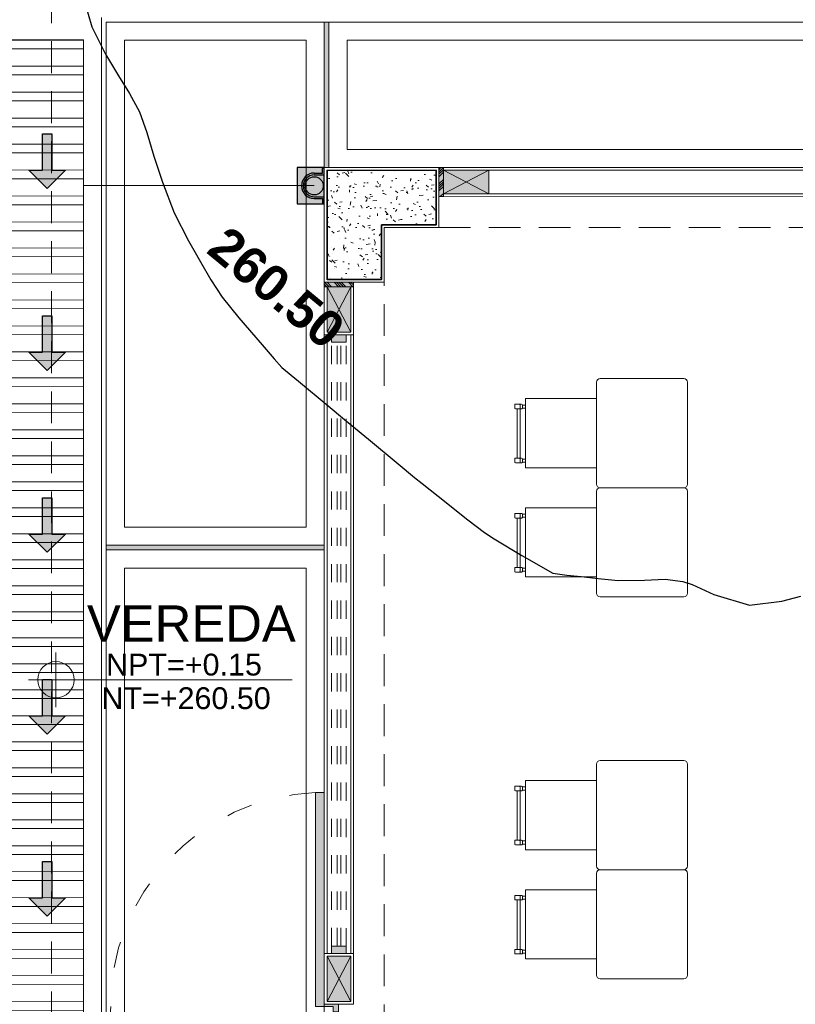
# Model space of a CAD drawing. Header units: millimetres. Extents: x -8931983 to 9630244, y 4 to 18563053.
# Tile 206 of 256: x 349133.6 to 349137.87, y 9281982.6 to 9281988.02. Entities that reach past the tile are written whole.
import ezdxf

# ---------------------------------------------------------------- set-up
doc = ezdxf.new("R2010")
doc.units = ezdxf.units.MM
for name, pattern in [('01 nivel$0$HIDDEN2', [0.1875, 0.125, -0.0625]), ('ACAD_ISO03W100', [30, 12, -18]), ('CONTINUA', [0]), ('DASHED2', [0.375, 0.25, -0.125]), ('HIDDEN', [9.524999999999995, 6.349999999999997, -3.174999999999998])]:
    doc.linetypes.add(name, pattern=pattern)
for name, color, linetype, lineweight in [('.', 7, 'Continuous', 0), ('0_ CUNETAS', 151, 'Continuous', 5), ('0_MUROS 2 BAJOS', 150, 'Continuous', 9), ('0_PROYECCIONES 1', 1, 'DASHED2', 0), ('0_VANOS', 30, 'Continuous', 9), ('COLUMNAS', 3, 'Continuous', 35), ('COLUMNETAS TOP', 253, 'Continuous', 0), ('CUNETAS', 5, 'Continuous', 0), ('G-ANNO-DIMS', 7, 'Continuous', 5), ('JUNTAS DE DILATACIÓN', 160, 'CONTINUA', 9), ('LPUERTAS', 7, 'Continuous', 5), ('MURO', 133, 'Continuous', 15), ('PUERTAS-1.5', 1, 'Continuous', 9), ('TARRAJEO', 32, 'Continuous', 0), ('TEXTO AMBIENTES', 7, 'Continuous', 30), ('vereda', 254, 'Continuous', 5)]:
    doc.layers.add(name, color=color, linetype=linetype, lineweight=lineweight)
for name, color, linetype, lineweight, true_color in [('0_COLUMNA ACHURADO', 250, 'Continuous', 0, 0x363636), ('0_TEXTURA PISOS', 252, 'Continuous', 0, 0x8c8c8c), ('P_MOBILIARIO', 251, 'Continuous', 5, 0x6b6b6b), ('tuberia des. fluvial ftt', 169, 'Continuous', 0, 0x232d53)]:
    doc.layers.add(name, color=color, linetype=linetype, lineweight=lineweight, true_color=true_color)
doc.layers.add('C-TOPO', color=7, linetype='Continuous')
doc.layers.add('C-TOPO-TEXT', color=7, linetype='Continuous')
doc.styles.add('Arial_1', font='arial.ttf', dxfattribs={"height": 0.15})
doc.styles.get("Standard").update_dxf_attribs({"font": 'arial.ttf'})

# ---------------------------------------------------------------- blocks, each defined once
blk = doc.blocks.new('topooooo')
at = {"layer": 'C-TOPO', "color": 252, "linetype": 'Continuous', "lineweight": 25, "true_color": 0x939598, "elevation": 2.117999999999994, "flags": 128}
blk.add_lwpolyline([(-132.6471065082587, -162.9025490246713), (-132.5279999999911, -162.9833262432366), (-132.3742694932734, -163.0513416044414), (-132.2437738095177, -163.098226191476), (-132.1347975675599, -163.1355965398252), (-132.0279999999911, -163.1772075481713), (-131.9243706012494, -163.2401195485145), (-131.8122261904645, -163.3140000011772), (-131.6842830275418, -163.3949195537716), (-131.5279999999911, -163.4833262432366), (-131.3683487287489, -163.5524146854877), (-131.2437738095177, -163.598226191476), (-131.1366358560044, -163.6384627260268), (-131.0279999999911, -163.6734961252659), (-130.8858984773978, -163.7013391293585), (-130.6913404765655, -163.734797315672), (-130.5904999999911, -163.7515000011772), (-130.5279999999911, -163.761000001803), (-130.4105885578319, -163.7611779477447), (-130.1973760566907, -163.7610889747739), (-130.0810000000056, -163.761000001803), (-130.0279999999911, -163.761000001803), (-129.9112788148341, -163.761000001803), (-129.6977211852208, -163.761000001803), (-129.5810000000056, -163.761000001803), (-129.5279999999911, -163.761000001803), (-129.4143729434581, -163.7583599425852), (-129.2062372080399, -163.7534217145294), (-129.0914765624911, -163.7505234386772), (-129.0279999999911, -163.7419379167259), (-128.8526789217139, -163.7165466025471), (-128.658975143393, -163.6830248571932), (-128.5925602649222, -163.6421820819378), (-128.5279999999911, -163.59653968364), (-128.4488525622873, -163.5464733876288), (-128.3571746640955, -163.4848253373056), (-128.2466719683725, -163.3896554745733), (-128.1617448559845, -163.3140000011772), (-128.0794240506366, -163.2625759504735), (-128.0279999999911, -163.2419379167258), (-127.9017345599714, -163.2074618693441), (-127.7131549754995, -163.1288450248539), (-127.5897927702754, -162.998423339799), (-127.5279999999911, -162.9100854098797)], dxfattribs=at)
at = {"layer": 'C-TOPO-TEXT', "color": 252, "linetype": 'Continuous', "lineweight": -3, "true_color": 0x939598, "insert": (-130.8308649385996, -163.441891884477, 2.117999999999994), "char_height": 0.2, "attachment_point": 5, "line_spacing_factor": 0.5}
blk.add_mtext('{\\fArial|b1|i0|c0|p34;260.50}', dxfattribs=at)
blk = doc.blocks.new('*U3844')
at = {"layer": '.', "lineweight": 30}
h = blk.add_hatch(color=1, dxfattribs=at)
h.dxf.hatch_style = 1
h.paths.add_polyline_path([(-0.0249999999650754, -0.0500000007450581), (-0.0999999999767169, -0.0500000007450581), (0, -0.150000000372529), (0.1000000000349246, -0.0500000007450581), (0.0250000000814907, -0.0500000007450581), (0.0250000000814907, 0.1499999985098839), (-0.0249999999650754, 0.1499999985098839)])
at = {"layer": '0_ CUNETAS', "color": 1, "lineweight": 30}
blk.add_lwpolyline([(-0.099999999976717, -0.0500000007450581), (-0.0249999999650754, -0.0500000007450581), (-0.0249999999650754, 0.1499999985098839), (0.0250000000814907, 0.1499999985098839), (0.0250000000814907, -0.0500000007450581), (0.1000000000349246, -0.0500000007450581), (0, -0.150000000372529)], close=True, dxfattribs=at)
blk = doc.blocks.new('*U3817')
at = {"layer": '0_ CUNETAS', "color": 0, "linetype": 'ByBlock', "lineweight": -2, "transparency": 16777216}
for p in [(3.6e-15, 58), (3.5e-15, 57), (3.4e-15, 56), (3.4e-15, 55), (3.3e-15, 54)]:
    blk.add_blockref('*U3844', p, dxfattribs=at)
blk = doc.blocks.new('red drenaje')
at = {"layer": '0_ CUNETAS', "lineweight": 0}
h = blk.add_hatch(dxfattribs=at)
h.set_pattern_fill('ANSI32', color=256, scale=0.015, angle=135)
h.set_pattern_definition([(180, (7.400000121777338, 110.9101056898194), (0, -0.142875), []), (180, (7.352375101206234, 110.9577307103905), (0, -0.142875), [])])
h.paths.add_polyline_path([(-17.48002956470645, 13.09315802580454), (-17.08002956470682, 13.09315802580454), (-17.08002956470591, 69.90510566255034), (-17.48002956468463, 69.90510566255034)])
for p, q in [((-16.98002956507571, 70.0281056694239), (-16.98002956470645, 13.09315802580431)), ((-17.080029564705, 69.90510566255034), (-17.08002956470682, 13.60000024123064))]:
    blk.add_line(p, q, dxfattribs=at)
blk.add_lwpolyline([(-17.48002956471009, 69.90510566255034), (-17.08002956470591, 69.90510566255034), (-17.08002956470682, 13.09315802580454), (-17.48002956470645, 13.09315802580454), (-17.48002956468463, 69.90510566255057)], dxfattribs=at)
blk.add_blockref('*U3817', (-17.27955911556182, 11.23743466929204, 684.917766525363), dxfattribs=at)
blk = doc.blocks.new('00_PTA_ 01')
at = {"layer": 'PUERTAS-1.5', "true_color": 0xffffff}
h = blk.add_hatch(color=7, dxfattribs=at)
h.dxf.hatch_style = 1
h.paths.add_polyline_path([(1.970000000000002, 0.1050000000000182), (0.9900000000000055, 0.1049999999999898), (0.9900000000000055, 0.0649999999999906), (1.970000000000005, 0.0650000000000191)])
h = blk.add_hatch(color=7, dxfattribs=at)
h.dxf.hatch_style = 1
h.paths.add_polyline_path([(0, 0), (0.0349999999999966, 0), (0.0349999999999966, 0.0249999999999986), (0.009999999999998, 0.0250000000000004), (0.009999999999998, 0.0649999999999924), (0, 0.0649999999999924)])
h = blk.add_hatch(color=7, dxfattribs=at)
h.dxf.hatch_style = 1
h.paths.add_polyline_path([(1, 3.6e-15), (1, 0.0649999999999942), (0.9900000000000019, 0.0649999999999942), (0.9900000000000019, 0.0250000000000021), (0.9650000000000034, 0.0250000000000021), (0.9650000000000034, 3.6e-15)])
at = {"layer": 'PUERTAS-1.5'}
for points in [[(1.970000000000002, 0.1050000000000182), (0.9900000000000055, 0.1049999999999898), (0.9900000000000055, 0.0649999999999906), (1.970000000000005, 0.0650000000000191)], [(0, 0), (0.0349999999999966, 0), (0.0349999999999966, 0.0249999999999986), (0.009999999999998, 0.0250000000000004), (0.009999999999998, 0.0649999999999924), (0, 0.0649999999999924)], [(1, 3.6e-15), (1, 0.0649999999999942), (0.9900000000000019, 0.0649999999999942), (0.9900000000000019, 0.0250000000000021), (0.9650000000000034, 0.0250000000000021), (0.9650000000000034, 3.6e-15)]]:
    blk.add_lwpolyline(points, close=True, dxfattribs=at)
at = {"layer": 'PUERTAS-1.5', "linetype": 'ACAD_ISO03W100', "ltscale": 0.01}
blk.add_arc((0.9904164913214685, 0.0645919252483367), 0.9804165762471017, 2.362126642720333, 179.9761520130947, dxfattribs=at)
at = {"layer": 'PUERTAS-1.5', "linetype": 'HIDDEN', "ltscale": 0.25}
blk.add_arc((0.9900000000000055, 0.0650000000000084), 0.9799999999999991, 359.9999999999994, 1.2213e-12, dxfattribs=at)
blk = doc.blocks.new('*U1790')
at = {"linetype": 'Continuous', "true_color": 0xbebebe}
for points in [[(3032.131410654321, 1351.188780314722), (3032.131410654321, 1351.268780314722), (3032.171410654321, 1351.268780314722), (3032.171410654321, 1351.188780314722)], [(3035.491730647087, 1351.188780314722), (3035.491730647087, 1351.268780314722), (3035.531730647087, 1351.268780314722), (3035.531730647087, 1351.188780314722)]]:
    blk.add_hatch(color=9, dxfattribs=at).paths.add_polyline_path(points)
at = {"layer": '0_VANOS', "linetype": 'Continuous'}
for p, q in [((3032.131410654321, 1351.268780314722), (3032.171410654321, 1351.268780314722)), ((3032.131410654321, 1351.268780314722), (3032.131410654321, 1351.188780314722)), ((3032.171410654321, 1351.268780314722), (3032.171410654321, 1351.188780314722)), ((3035.491730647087, 1351.188780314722), (3035.491730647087, 1351.268780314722)), ((3035.491730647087, 1351.268780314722), (3035.531730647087, 1351.268780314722)), ((3035.531730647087, 1351.268780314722), (3035.531730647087, 1351.188780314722)), ((3032.171410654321, 1351.188780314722), (3032.131410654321, 1351.188780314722)), ((3035.531730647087, 1351.188780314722), (3035.491730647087, 1351.188780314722))]:
    blk.add_line(p, q, dxfattribs=at)
at = {"layer": '0_VANOS', "linetype": '01 nivel$0$HIDDEN2', "ltscale": 0.5}
for p, q in [((3032.170780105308, 1351.268780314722), (3035.491100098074, 1351.268780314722)), ((3032.171410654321, 1351.238780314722), (3035.491730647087, 1351.238780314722)), ((3032.171410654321, 1351.218780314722), (3035.491730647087, 1351.218780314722)), ((3032.171410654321, 1351.188780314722), (3035.491730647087, 1351.188780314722))]:
    blk.add_line(p, q, dxfattribs=at)
at = {"layer": '0_VANOS', "linetype": '01 nivel$0$HIDDEN2'}
blk.add_line((3035.491730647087, 1351.268780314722), (3035.531730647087, 1351.268780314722), dxfattribs=at)
blk = doc.blocks.new('montante')
at = {"linetype": 'Continuous', "true_color": 0xffffff}
blk.add_hatch(color=7, dxfattribs=at).paths.add_polyline_path([(-0.0945478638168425, 0.0999999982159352), (-0.0945478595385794, -0.1000000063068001), (0.0554521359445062, -0.1000000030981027), (0.0554521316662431, 0.1000000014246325)])
at = {"layer": '0_MUROS 2 BAJOS', "lineweight": 30}
blk.add_lwpolyline([(-0.0945478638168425, 0.0999999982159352), (-0.0945478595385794, -0.1000000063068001), (0.0554521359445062, -0.1000000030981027), (0.0554521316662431, 0.1000000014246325)], close=True, dxfattribs=at)
at = {"layer": 'tuberia des. fluvial ftt', "color": 6, "lineweight": 30}
for p, q in [((-1.5133992e-09, 0.0700000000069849), (0.045457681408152, 0.0700000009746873)), ((-1.3096724e-09, 0.0600000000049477), (0.0554576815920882, 0.0600000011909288)), ((0.045457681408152, 0.0700000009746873), (0.045457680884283, 0.0949999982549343)), ((1.2805685e-09, -0.0599999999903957), (0.0554576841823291, -0.0599999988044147)), ((1.4842954e-09, -0.069999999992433), (0.0454576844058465, -0.0699999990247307)), ((0.0454576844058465, -0.0699999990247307), (0.0454576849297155, -0.0950000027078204))]:
    blk.add_line(p, q, dxfattribs=at)
at = {"layer": 'tuberia des. fluvial ftt', "color": 4, "lineweight": 30}
blk.add_circle((0, 0), 0.05, dxfattribs=at)
at = {"layer": 'tuberia des. fluvial ftt', "color": 6, "lineweight": 30}
for centre, radius, start, end in [((0, 7.276e-12), 0.0699999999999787, 90.00000122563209, 270.0000012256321), ((0, 7.276e-12), 0.06, 90.00000122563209, 270.0000012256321), ((0.0504576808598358, 0.0949999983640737), 0.0049999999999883, 1.2256320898e-06, 180.0000012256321), ((0.0504576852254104, -0.095000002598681), 0.0049999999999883, 180.0000012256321, 1.2256320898e-06)]:
    blk.add_arc(centre, radius, start, end, dxfattribs=at)
blk = doc.blocks.new('escritosiosssss')
at = {"layer": 'P_MOBILIARIO'}
for p, q in [((-0.0199287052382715, 0.6016872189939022), (-0.0198637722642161, 0.0376715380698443)), ((0.4600001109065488, 0.619997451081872), (1.10885594e-07, 0.6200000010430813)), ((0.4799287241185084, 0.6016844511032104), (0.479857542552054, 0.0376687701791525)), ((-0.4368174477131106, 0.4535447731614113), (-0.4657584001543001, 0.4535449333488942)), ((-0.4657582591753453, 0.4789893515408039), (-0.431832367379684, 0.4789891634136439)), ((-0.4572769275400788, 0.4535448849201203), (-0.4572784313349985, 0.1821377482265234)), ((-0.440313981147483, 0.4535447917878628), (-0.4403154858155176, 0.1821376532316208)), ((-0.4403138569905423, 0.4760206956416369), (-0.440313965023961, 0.4565133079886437)), ((-0.4318325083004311, 0.4535447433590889), (-0.4365450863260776, 0.4535447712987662)), ((-0.4275916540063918, 0.4747484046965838), (-0.4275917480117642, 0.4577854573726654)), ((-0.4275917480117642, 0.4577854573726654), (-0.4106288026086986, 0.457785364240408)), ((-0.4275916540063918, 0.4747484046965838), (-0.4106287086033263, 0.4747483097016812)), ((-0.4657599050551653, 0.1821377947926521), (-0.4318340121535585, 0.182137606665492)), ((-0.4403155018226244, 0.1791691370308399), (-0.4403156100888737, 0.1596617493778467)), ((-0.4275932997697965, 0.1778968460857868), (-0.4275933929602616, 0.1609339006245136)), ((-0.4275932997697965, 0.1778968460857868), (-0.4106303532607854, 0.1778967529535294)), ((-0.4318341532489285, 0.1566931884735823), (-0.4657600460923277, 0.1566933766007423)), ((-0.4275933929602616, 0.1609339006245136), (-0.4106304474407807, 0.160933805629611)), ((-0.0199287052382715, 0.0016872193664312), (-0.0198637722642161, -0.5623284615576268)), ((0.4600001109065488, 0.019997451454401), (1.10885594e-07, 0.0199999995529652)), ((0.4600001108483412, 0.019997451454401), (1.10885594e-07, 0.0199999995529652)), ((0.4799287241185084, 0.0016844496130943), (0.479857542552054, -0.5623312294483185)), ((-0.4368174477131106, -0.1464552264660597), (-0.4657584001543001, -0.1464550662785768)), ((-0.4657582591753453, -0.1210106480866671), (-0.431832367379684, -0.1210108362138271)), ((-0.4572769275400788, -0.1464551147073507), (-0.4572784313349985, -0.4178622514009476)), ((-0.440313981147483, -0.1464552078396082), (-0.4403154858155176, -0.4178623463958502)), ((-0.4403138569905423, -0.1239793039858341), (-0.440313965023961, -0.1434866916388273)), ((-0.4318325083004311, -0.1464552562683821), (-0.4365450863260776, -0.1464552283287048)), ((-0.4275916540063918, -0.1252515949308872), (-0.4275917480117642, -0.1422145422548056)), ((-0.4275917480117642, -0.1422145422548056), (-0.4106288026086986, -0.142214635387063)), ((-0.4275916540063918, -0.1252515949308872), (-0.4106287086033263, -0.1252516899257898)), ((-0.4657599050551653, -0.4178622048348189), (-0.4318340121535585, -0.417862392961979)), ((-0.4403155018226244, -0.4208308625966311), (-0.4403156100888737, -0.4403382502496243)), ((-0.4275932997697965, -0.4221031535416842), (-0.4275933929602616, -0.4390660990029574)), ((-0.4275932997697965, -0.4221031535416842), (-0.4106303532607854, -0.4221032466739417)), ((-0.4318341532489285, -0.4433068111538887), (-0.4657600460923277, -0.4433066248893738)), ((-0.4275933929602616, -0.4390660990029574), (-0.4106304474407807, -0.43906619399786)), ((0.4600001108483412, -0.58000254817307), (1.10885594e-07, -0.5800000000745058))]:
    blk.add_line(p, q, dxfattribs=at)
for points in [[(-0.0199998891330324, 0.5099987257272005), (-0.4106295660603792, 0.5099983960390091), (-0.4106295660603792, 0.1299983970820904), (-0.0199998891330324, 0.1299987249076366)], [(-0.0199998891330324, -0.0900012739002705), (-0.4106295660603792, -0.0900016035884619), (-0.4106295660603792, -0.4700016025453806), (-0.0199998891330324, -0.4700012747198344)]]:
    blk.add_lwpolyline(points, close=True, dxfattribs=at)
for points in [[(-0.469999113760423, 0.4577856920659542), (-0.4699990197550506, 0.4747486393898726)], [(-0.4700007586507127, 0.1609341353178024), (-0.470000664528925, 0.1778970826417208)], [(-0.469999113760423, -0.1422143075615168), (-0.4699990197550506, -0.1252513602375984)], [(-0.4700007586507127, -0.4390658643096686), (-0.470000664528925, -0.4221029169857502)]]:
    blk.add_lwpolyline(points, dxfattribs=at)
for centre, radius, start, end in [((0, 0.599999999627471), 0.019999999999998, 89.9996824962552, 179.9996825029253), ((0.4600000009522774, 0.5999974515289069), 0.019999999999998, 359.9996825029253, 89.9996824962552), ((-0.4657583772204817, 0.4577856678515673), 0.0042407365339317, 179.9996825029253, 269.9996824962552), ((-0.4657582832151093, 0.4747486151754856), 0.0042407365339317, 89.9996824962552, 179.9996825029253), ((-0.4432824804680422, 0.4565133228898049), 0.0029685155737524, 269.9996824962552, 359.9996825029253), ((-0.4432823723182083, 0.4760207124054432), 0.0029685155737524, 359.9996825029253, 89.9996824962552), ((-0.4318324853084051, 0.4577854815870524), 0.0042407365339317, 269.9996824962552, 359.9996825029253), ((-0.431832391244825, 0.4747484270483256), 0.0042407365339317, 359.9996825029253, 89.9996824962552), ((-0.4657599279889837, 0.1778970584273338), 0.0042407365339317, 89.9996824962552, 179.9996825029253), ((-0.4432840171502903, 0.1791691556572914), 0.0029685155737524, 359.9996825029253, 89.9996824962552), ((-0.4318340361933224, 0.1778968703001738), 0.0042407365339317, 359.9996825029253, 89.9996824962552), ((-0.4657600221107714, 0.1609341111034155), 0.0042407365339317, 179.9996825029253, 269.9996824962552), ((-0.4432841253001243, 0.1596617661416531), 0.0029685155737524, 269.9996824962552, 359.9996825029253), ((-0.4318341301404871, 0.1609339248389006), 0.0042407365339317, 269.9996824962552, 359.9996825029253), ((0, 0), 0.019999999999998, 89.9996824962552, 179.9996825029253), ((2.218293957e-07, 0.0400000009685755), 0.019999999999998, 179.9996825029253, 269.9996824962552), ((0.4600002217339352, 0.0399974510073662), 0.019999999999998, 269.9996824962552, 359.9996825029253), ((0.4600000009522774, -2.5480985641e-06), 0.019999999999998, 359.9996825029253, 89.9996824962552), ((-0.4657583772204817, -0.1422143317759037), 0.0042407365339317, 179.9996825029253, 269.9996824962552), ((-0.4657582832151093, -0.1252513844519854), 0.0042407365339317, 89.9996824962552, 179.9996825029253), ((-0.4432824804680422, -0.1434866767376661), 0.0029685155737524, 269.9996824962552, 359.9996825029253), ((-0.4432823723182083, -0.1239792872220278), 0.0029685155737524, 359.9996825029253, 89.9996824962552), ((-0.4318324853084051, -0.1422145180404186), 0.0042407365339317, 269.9996824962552, 359.9996825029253), ((-0.431832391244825, -0.1252515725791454), 0.0042407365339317, 359.9996825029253, 89.9996824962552), ((-0.4657599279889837, -0.4221029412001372), 0.0042407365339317, 89.9996824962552, 179.9996825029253), ((-0.4432840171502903, -0.4208308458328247), 0.0029685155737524, 359.9996825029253, 89.9996824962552), ((-0.4318340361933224, -0.4221031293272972), 0.0042407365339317, 359.9996825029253, 89.9996824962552), ((-0.4657600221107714, -0.4390658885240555), 0.0042407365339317, 179.9996825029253, 269.9996824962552), ((-0.4432841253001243, -0.4403382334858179), 0.0029685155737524, 269.9996824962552, 359.9996825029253), ((-0.4318341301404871, -0.4390660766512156), 0.0042407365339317, 269.9996824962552, 359.9996825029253), ((2.218293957e-07, -0.5599999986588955), 0.019999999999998, 179.9996825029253, 269.9996824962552), ((0.4600002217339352, -0.5600025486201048), 0.019999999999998, 269.9996824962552, 359.9996825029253)]:
    blk.add_arc(centre, radius, start, end, dxfattribs=at)
blk = doc.blocks.new('bloque sum pg')
at = {"layer": '.', "true_color": 0xadddf7, "transparency": 33554572}
h = blk.add_hatch(color=141, dxfattribs=at)
h.dxf.hatch_style = 1
h.paths.add_polyline_path([(-15.1999999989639, -1.499680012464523), (-15.17499999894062, -1.499680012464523), (-15.17499999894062, -1.659680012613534), (-15.1999999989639, -1.659680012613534)])
h = blk.add_hatch(color=141, dxfattribs=at)
h.dxf.hatch_style = 1
h.paths.add_polyline_path([(-15.82999999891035, -2.129680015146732), (-15.82999999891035, -2.154680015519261), (-15.66999999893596, -2.154680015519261), (-15.66999999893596, -2.129680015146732)])
at = {"layer": '0_COLUMNA ACHURADO'}
h = blk.add_hatch(dxfattribs=at)
h.set_pattern_fill('AR-CONC', color=256, scale=0.00088, angle=90.00000000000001)
h.set_pattern_definition([(140, (-1.515000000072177, -1.514999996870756), (0.0140263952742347, 0.1603225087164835), [0.016764, -0.184404]), (85.00000000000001, (-1.515000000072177, -1.514999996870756), (-0.1681300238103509, -0.0310142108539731), [0.0134112, -0.1475237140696]), (190.4514447, (-1.513831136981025, -1.501639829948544), (-0.1541036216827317, 0.1293082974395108), [0.014247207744, -0.156719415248]), (136.1842, (-1.559704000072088, -1.514999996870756), (0.0369972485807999, 0.2385495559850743), [0.025146, -0.2766059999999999]), (186.63555761, (-1.556620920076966, -1.495120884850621), (-0.2177349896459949, 0.2089156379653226), [0.0213708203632, -0.2350793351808]), (81.18415117, (-1.559704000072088, -1.514999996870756), (-0.2177349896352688, 0.2089156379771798), [0.0201167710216, -0.2212845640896]), (111, (-1.54852800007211, -1.492647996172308), (0.0899933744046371, 0.1334206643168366), [0.016764, -0.184404]), (56.00000000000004, (-1.54852800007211, -1.492647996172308), (-0.1620854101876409, 0.0543857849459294), [0.0134112, -0.1475232]), (161.451445, (-1.541028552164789, -1.481529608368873), (-0.0720920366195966, 0.1878064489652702), [0.014247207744, -0.1567191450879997]), (127.5, (-1.515000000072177, -1.514999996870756), (-0.0744084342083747, 0.0027179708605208), [0, -0.14573504, 0, -0.1497584, 0, -0.148082]), (97.49999999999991, (-1.515000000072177, -1.514999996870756), (-0.0881589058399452, 0.0588013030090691), [0, -0.08538464, 0, -0.14238224, 0, -0.0564388]), (57.50000000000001, (-1.515000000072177, -1.564844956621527), (0.0050412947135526, 0.1193197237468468), [0, -0.05588, 0, -0.1743456, 0, -0.2313432]), (47.5, (-1.515000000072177, -1.587196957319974), (-0.0223753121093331, 0.1303536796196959), [0, -0.072644, 0, -0.11578336, 0, -0.1642872])])
h.paths.add_polyline_path([(-15.21499999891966, -1.514680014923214), (-15.81499999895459, -1.515000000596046), (-15.81499999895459, -2.114680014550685), (-15.51499999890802, -2.114680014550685), (-15.51499999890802, -1.814999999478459), (-15.21499999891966, -1.814680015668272)])
at = {"layer": 'COLUMNETAS TOP', "true_color": 0xc0c0c0}
for points in [[(-15.17499999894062, -1.514680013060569), (-14.92499999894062, -1.514680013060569), (-14.92499999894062, -1.644680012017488), (-15.17499999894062, -1.644680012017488)], [(-15.81499999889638, -2.154680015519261), (-15.81499999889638, -2.404680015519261), (-15.68499999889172, -2.404680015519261), (-15.68499999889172, -2.154680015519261)], [(-15.81499990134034, -6.085000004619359), (-15.81499990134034, -5.835000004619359), (-15.68499990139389, -5.835000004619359), (-15.68499990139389, -6.085000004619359)]]:
    blk.add_hatch(color=9, dxfattribs=at).paths.add_polyline_path(points)
at = {"layer": 'JUNTAS DE DILATACIÓN'}
h = blk.add_hatch(dxfattribs=at)
h.set_pattern_fill('ANSI34', color=256, scale=0.0029, angle=0.0939636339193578)
h.set_pattern_definition([(45.09396363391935, (-5614.975869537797, -1534.641574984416), (-0.0391281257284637, 0.0389999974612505), []), (45.09396363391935, (-5614.962848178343, -1534.64155362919), (-0.0391281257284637, 0.0389999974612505), []), (45.09396363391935, (-5614.949826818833, -1534.641532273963), (-0.0391281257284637, 0.0389999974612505), []), (45.09396363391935, (-5614.936805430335, -1534.641510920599), (-0.0391281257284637, 0.0389999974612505), [])])
h.paths.add_polyline_path([(-15.1999999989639, -1.499680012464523), (-15.17499999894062, -1.499680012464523), (-15.17499999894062, -1.659680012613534), (-15.1999999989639, -1.659680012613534)])
h = blk.add_hatch(dxfattribs=at)
h.set_pattern_fill('ANSI34', color=256, scale=0.0029, angle=90.09396363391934)
h.set_pattern_definition([(135.0939636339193, (1517.31189497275, -5589.075549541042), (-0.0389999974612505, -0.0391281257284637), []), (135.0939636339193, (1517.311873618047, -5589.062528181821), (-0.0389999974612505, -0.0391281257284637), []), (135.0939636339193, (1517.311852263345, -5589.049506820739), (-0.0389999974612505, -0.0391281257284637), []), (135.0939636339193, (1517.311830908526, -5589.036485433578), (-0.0389999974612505, -0.0391281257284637), [])])
h.paths.add_polyline_path([(-15.82999999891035, -2.129680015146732), (-15.82999999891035, -2.154680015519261), (-15.66999999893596, -2.154680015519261), (-15.66999999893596, -2.129680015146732)])
at = {"layer": '0_PROYECCIONES 1', "ltscale": 0.7}
blk.add_lwpolyline([(-17.32999999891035, 0), (0, 0), (0, -32.33000000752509), (-17.32999999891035, -32.33000000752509)], close=True, dxfattribs=at)
for points, elevation in [([(-2.130000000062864, -1.82999999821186), (-2.130000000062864, -1.499999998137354), (-15.1999999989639, -1.499680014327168), (-15.1999999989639, -1.829680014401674)], -20.54863760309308), ([(-15.49998515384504, -2.129680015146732), (-15.83001484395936, -2.129680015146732), (-15.83002968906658, -30.20031998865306), (-15.49999999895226, -30.20031998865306)], -705.4664041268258)]:
    blk.add_lwpolyline(points, close=True, dxfattribs=dict(at, elevation=elevation))
at = {"layer": 'COLUMNAS', "color": 6}
blk.add_lwpolyline([(-15.21499999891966, -1.514680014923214), (-15.81499999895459, -1.515000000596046), (-15.81499999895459, -2.114680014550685), (-15.51499999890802, -2.114680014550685), (-15.51499999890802, -1.814999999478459), (-15.21499999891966, -1.814680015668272), (-15.21499999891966, -1.514680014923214)], dxfattribs=at)
at = {"layer": 'COLUMNETAS TOP'}
for p, q in [((-14.92499999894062, -1.514680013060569, -2075.301937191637), (-15.174999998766, -1.644680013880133, -2075.301937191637)), ((-15.17499999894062, -1.514680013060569, -2075.301937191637), (-14.92499999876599, -1.644680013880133, -2075.301937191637)), ((-15.81499999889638, -2.404680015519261), (-15.68499999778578, -2.154680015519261)), ((-15.81499999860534, -2.154680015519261), (-15.68499999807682, -2.404680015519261)), ((-15.81499990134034, -5.835000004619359, -726.0150417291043), (-15.68499990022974, -6.085000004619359, -726.0150417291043)), ((-15.8149999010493, -6.085000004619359, -726.0150417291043), (-15.68499990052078, -5.835000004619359, -726.0150417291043))]:
    blk.add_line(p, q, dxfattribs=at)
for points, elevation in [([(-15.17499999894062, -1.514680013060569), (-14.92499999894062, -1.514680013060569), (-14.92499999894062, -1.644680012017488), (-15.17499999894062, -1.644680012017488)], -2095.85057479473), ([(-15.81499990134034, -6.085000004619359), (-15.81499990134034, -5.835000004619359), (-15.68499990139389, -5.835000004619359), (-15.68499990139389, -6.085000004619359)], -726.0150417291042)]:
    blk.add_lwpolyline(points, close=True, dxfattribs=dict(at, elevation=elevation))
blk.add_lwpolyline([(-15.81499999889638, -2.154680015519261), (-15.81499999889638, -2.404680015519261), (-15.68499999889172, -2.404680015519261), (-15.68499999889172, -2.154680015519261)], close=True, dxfattribs=at)
at = {"layer": 'JUNTAS DE DILATACIÓN', "elevation": -2095.85057479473}
blk.add_lwpolyline([(-15.1999999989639, -1.499680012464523), (-15.17499999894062, -1.499680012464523), (-15.17499999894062, -1.659680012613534), (-15.1999999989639, -1.659680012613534)], close=True, dxfattribs=at)
at = {"layer": 'JUNTAS DE DILATACIÓN'}
blk.add_lwpolyline([(-15.82999999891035, -2.129680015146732), (-15.82999999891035, -2.154680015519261), (-15.66999999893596, -2.154680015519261), (-15.66999999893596, -2.129680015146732)], close=True, dxfattribs=at)
at = {"layer": 'MURO'}
for p, q in [((-12.68500000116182, -1.515000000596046, -20.54863760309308), (-14.92499999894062, -1.514680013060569)), ((-12.68500000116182, -1.644999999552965, -20.54863760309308), (-14.92499999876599, -1.644680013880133)), ((-15.814999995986, -5.820000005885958, -20.54863760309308), (-15.81500000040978, -2.419680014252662, -20.54863760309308)), ((-15.68499976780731, -5.820000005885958, -20.54863760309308), (-15.68499999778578, -2.419680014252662, -20.54863760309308))]:
    blk.add_line(p, q, dxfattribs=at)
at = {"layer": 'TARRAJEO'}
for p, q in [((-12.42000000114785, -1.5, -20.54863760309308), (-15.1999999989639, -1.499680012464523)), ((-12.42000000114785, -1.660000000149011, -20.54863760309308), (-15.1999999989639, -1.659680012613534)), ((-15.82999989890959, -5.820000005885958, -20.54863760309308), (-15.82999990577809, -2.419680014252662, -20.54863760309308)), ((-15.66999990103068, -5.820000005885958, -20.54863760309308), (-15.66999990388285, -2.419680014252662, -20.54863760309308))]:
    blk.add_line(p, q, dxfattribs=at)
for points in [[(-15.1999999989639, -1.499680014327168), (-15.82999999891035, -1.5), (-15.82999999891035, -2.129680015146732), (-15.49999999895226, -2.129680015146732), (-15.49999999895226, -1.830000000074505), (-15.1999999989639, -1.829680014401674)], [(-15.82999999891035, -2.154680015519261), (-15.82999999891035, -2.419680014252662), (-15.66999999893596, -2.419680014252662), (-15.66999999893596, -2.154680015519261)]]:
    blk.add_lwpolyline(points, close=True, dxfattribs=at)
at = {"layer": 'TARRAJEO', "elevation": -726.0150417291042}
blk.add_lwpolyline([(-15.82999990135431, -6.100000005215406), (-15.82999990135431, -5.820000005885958), (-15.66999990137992, -5.820000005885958), (-15.66999990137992, -6.100000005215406)], close=True, dxfattribs=at)
at = {"xscale": -1, "rotation": 270}
blk.add_blockref('*U1790', (-1366.978780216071, -3037.95141066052, -726.0150417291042), dxfattribs=at)
at = {"lineweight": 5}
for p in [(-14.31272222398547, -3.279998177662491, -20.54863760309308), (-14.31272222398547, -5.379998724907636, -20.54863760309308)]:
    blk.add_blockref('escritosiosssss', p, dxfattribs=at)
at = {"layer": '0_ CUNETAS', "color": 251, "lineweight": 0, "true_color": 0x636466}
blk.add_blockref('montante', (-15.8854818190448, -1.600000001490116), dxfattribs=at)
at = {"layer": 'LPUERTAS', "xscale": 1.199999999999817, "yscale": 1.199999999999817, "zscale": 1.199999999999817, "rotation": 90.00000000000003}
blk.add_blockref('00_PTA_ 01', (-15.75199999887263, -7.300000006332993, -705.466404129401), dxfattribs=at)
blk = doc.blocks.new('junta vereda 0.8')
at = {"layer": '.', "true_color": 0x939598}
h = blk.add_hatch(color=252, dxfattribs=at)
h.dxf.hatch_style = 1
h.paths.add_polyline_path([(0.0127000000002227, 0), (-0.0127000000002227, 0), (-0.0127000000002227, 0.799999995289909), (0.0127000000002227, 0.799999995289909)])
at = {"layer": '0_TEXTURA PISOS'}
h = blk.add_hatch(dxfattribs=at)
h.set_pattern_fill('ANGLE', color=256, angle=180)
h.set_pattern_definition([(180, (5477.765441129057, 1211.768031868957), (-9e-16, -6.985), [5.08, -1.905]), (270, (5477.765441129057, 1211.768031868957), (6.985, -1.3e-15), [5.08, -1.905])])
h.paths.add_polyline_path([(0.0127000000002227, 0), (-0.0127000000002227, 0), (-0.0127000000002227, 0.799999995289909), (0.0127000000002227, 0.799999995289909)])
at = {"layer": 'vereda'}
blk.add_lwpolyline([(0.0127000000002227, 0), (-0.0127000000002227, 0), (-0.0127000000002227, 0.799999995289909), (0.0127000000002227, 0.799999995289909)], close=True, dxfattribs=at)
blk = doc.blocks.new('JUNTA VEREDA')
at = {"layer": '.', "true_color": 0x939598}
h = blk.add_hatch(dxfattribs=at)
h.set_pattern_fill('ANGLE', color=252)
h.set_pattern_definition([(0, (0, 0), (0, 6.985), [5.08, -1.905]), (90, (0, 0), (-6.985, 4e-16), [5.08, -1.905])])
h.paths.add_polyline_path([(-0.01331989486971, 1.200000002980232), (0.0120801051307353, 1.200000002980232), (0.0120801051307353, 0), (-0.01331989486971, 0)])
h = blk.add_hatch(color=252, dxfattribs=at)
h.dxf.hatch_style = 1
h.paths.add_polyline_path([(0.0120801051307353, 1.200000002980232), (-0.01331989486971, 1.200000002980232), (-0.01331989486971, 0), (0.0120801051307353, 0)])
at = {"layer": '0_TEXTURA PISOS'}
h = blk.add_hatch(dxfattribs=at)
h.set_pattern_fill('ANGLE', color=256)
h.set_pattern_definition([(0, (-5477.766061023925, -1210.968031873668), (0, 6.985), [5.08, -1.905]), (90, (-5477.766061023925, -1210.968031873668), (-6.985, 4e-16), [5.08, -1.905])])
h.paths.add_polyline_path([(-0.01331989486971, 1.200000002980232), (0.0120801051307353, 1.200000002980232), (0.0120801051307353, 0), (-0.01331989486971, 0)])
at = {"layer": 'vereda'}
blk.add_lwpolyline([(-0.01331989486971, 1.200000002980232), (0.0120801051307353, 1.200000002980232), (0.0120801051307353, 0), (-0.01331989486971, 0)], close=True, dxfattribs=at)
blk = doc.blocks.new('Cotas de elevación - M_Cota de elevación - Destino rellenado-517392-Nivel 1')
at = {"layer": 'G-ANNO-DIMS'}
for p, q in [((0, -0.0015), (0, 0.0015)), ((-0.0015, 0), (0.013, 0))]:
    blk.add_line(p, q, dxfattribs=at)
blk.add_circle((0, 0), 0.001, dxfattribs=at)
blk = doc.blocks.new('verda sum pg')
at = {"layer": 'vereda'}
for points in [[(1.1999703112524, -2.875972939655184), (1.199970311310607, 0), (-2.96896905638e-05, 0), (-2.96898651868e-05, -2.875972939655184)], [(1.099970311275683, -2.775972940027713), (1.099970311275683, -0.099999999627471), (0.0999703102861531, -0.099999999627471), (0.0999703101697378, -2.775972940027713)], [(1.19997031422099, -5.90137293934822), (1.19997031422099, -2.90137293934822), (-2.96867801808e-05, -2.90137293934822), (-2.96868965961e-05, -5.90137293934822)], [(1.099970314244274, -5.801372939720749), (1.099970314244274, -3.001372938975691), (0.0999703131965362, -3.001372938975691), (0.0999703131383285, -5.801372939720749)]]:
    blk.add_lwpolyline(points, close=True, dxfattribs=at)
for points, elevation in [([(9.3132257e-09, -31.3300000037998), (16.72999999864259, -31.3300000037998), (16.72999999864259, 5.5879354e-09), (0, 0)], 684.917766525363), ([(1.225370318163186, 3.7252903e-09), (4.225370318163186, 3.7252903e-09), (4.225370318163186, -0.7999999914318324), (1.225370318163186, -0.7999999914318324)], -20.54863760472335), ([(1.32537031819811, -0.0999999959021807), (4.125370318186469, -0.0999999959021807), (4.125370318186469, -0.6999999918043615), (1.32537031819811, -0.6999999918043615)], -20.54863760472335)]:
    blk.add_lwpolyline(points, close=True, dxfattribs=dict(at, elevation=elevation))
at = {"layer": 'TEXTO AMBIENTES', "xscale": 99.99999999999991, "yscale": 99.99999999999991, "zscale": 99.99999999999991}
blk.add_blockref('Cotas de elevación - M_Cota de elevación - Destino rellenado-517392-Nivel 1', (-0.2763691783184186, -3.615804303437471, 20.54863761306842), dxfattribs=at)
at = {"layer": 'vereda', "xscale": -1, "rotation": 180}
blk.add_blockref('junta vereda 0.8', (1.212670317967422, 3.7252903e-09, -20.54863760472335), dxfattribs=at)
at = {"layer": 'vereda', "rotation": 90}
blk.add_blockref('JUNTA VEREDA', (1.19997031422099, -2.88805304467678), dxfattribs=at)
at = {"layer": 'TEXTO AMBIENTES', "insert": (-0.7063922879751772, -3.206734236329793, 20.54863761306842), "char_height": 0.2, "width": 2.349898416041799, "attachment_point": 1, "style": 'Arial_1'}
blk.add_mtext('\\pxqc;VEREDA', dxfattribs=at)
at = {"layer": 'TEXTO AMBIENTES', "char_height": 0.12, "width": 0.9021418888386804, "attachment_point": 1, "line_spacing_factor": 0.9417779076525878, "style": 'Arial_1'}
for s, insert in [('NPT=+0.15', (-0.0006495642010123, -3.472408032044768, 20.54863761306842)), ('NT=+260.50', (-0.0264715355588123, -3.657029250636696, 20.54863761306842))]:
    blk.add_mtext(s, dxfattribs=dict(at, insert=insert))

msp = doc.modelspace()

# ---------------------------------------------------------------- block references
at = {"lineweight": 5}
msp.add_blockref('bloque sum pg', (349151.1097257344, 9281988.703696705, 705.4664041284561), dxfattribs=at)

# ---------------------------------------------------------------- next in the draw order: linework, layer by layer
at = {"layer": '0_ CUNETAS', "color": 251, "lineweight": 0, "true_color": 0x636466}
msp.add_line((349135.2242142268, 9281987.104492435), (349133.9546663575, 9281987.104492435), dxfattribs=at)
at = {"layer": 'TARRAJEO', "elevation": 705.4664041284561}
msp.add_lwpolyline([(349135.279696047, 9281987.204492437), (349149.6096963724, 9281987.204492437), (349149.6096963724, 9281957.87449243), (349135.279696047, 9281957.87449243)], close=True, dxfattribs=at)

# ---------------------------------------------------------------- next in the draw order: block references
at = {"lineweight": 5}
msp.add_blockref('verda sum pg', (349134.0797257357, 9281988.0036967), dxfattribs=at)
at = {"layer": 'CUNETAS', "color": 84, "lineweight": 30}
msp.add_blockref('red drenaje', (349151.0346959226, 9281918.001386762), dxfattribs=at)
at = {"layer": 'vereda', "rotation": 320.4010421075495}
msp.add_blockref('topooooo', (349340.0046675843, 9282029.08654123, 261.841), dxfattribs=at)

doc.saveas('drawing.dxf')
